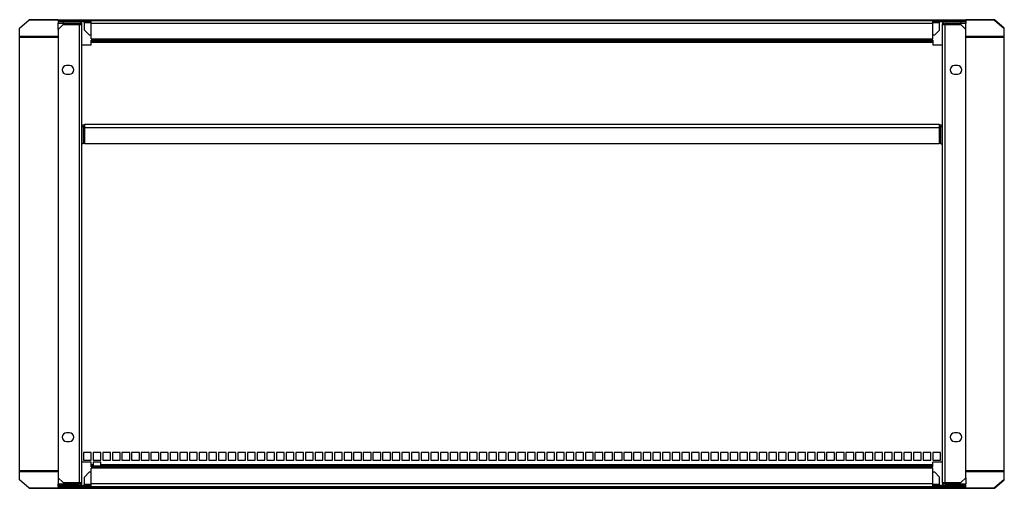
# Model space of a CAD drawing. Header units: millimetres. Extents: x 153 to 1173, y 674 to 1159.
import ezdxf

# ---------------------------------------------------------------- set-up
doc = ezdxf.new("R2010")
doc.units = ezdxf.units.MM
doc.header["$LTSCALE"] = 118.865257
doc.layers.get('0').update_dxf_attribs({"linetype": 'CONTINUOUS'})

msp = doc.modelspace()

# ---------------------------------------------------------------- linework, layer by layer
at = {"color": 7, "linetype": 'Continuous'}
for p, q in [((152.5, 1150), (162.5, 1158.6)), ((162.5, 1158.1), (152.5, 1149.5)), ((162.5, 1158.1), (162.5, 1158.6)), ((192.5, 1158.6), (162.5, 1158.6)), ((192.5, 1158.1), (162.5, 1158.1)), ((192.5, 1158.7), (192.5, 1157.7)), ((192.5, 1158.7), (1132.5, 1158.7)), ((192.5, 1157.7), (192.5, 1156.7)), ((192.5, 1157.7), (1128.5, 1157.7)), ((192.5, 1156.7), (192.5, 1155.2)), ((192.5, 1156.7), (226.5, 1156.7)), ((192.5, 1148.7), (192.5, 1155.2)), ((192.5, 1155.2), (214, 1155.2)), ((197.5, 1153.7), (192.5, 1148.7)), ((196.5, 1157.7), (196.5, 1156.7)), ((197.5, 1157.7), (197.5, 1158.7)), ((197.5, 1156.7), (197.5, 1155.2)), ((197.5, 1153.7), (217, 1153.7)), ((214, 1153.7), (214, 679.7)), ((217, 679.7), (217, 1153.7)), ((219.5, 1148), (219.5, 1156.7)), ((219.5, 1155.7), (226.5, 1155.7)), ((226.5, 1138.8), (226.5, 1157.7)), ((226.5, 1155.2), (1098.5, 1155.2)), ((1098.5, 1138.8), (1098.5, 1157.7)), ((1098.5, 1156.7), (1132.5, 1156.7)), ((1098.5, 1155.7), (1105.5, 1155.7)), ((1105.5, 1148), (1105.5, 1156.7)), ((1108.1, 1153.7), (1127.5, 1153.7)), ((1108.1, 1153.7), (1108.1, 679.7)), ((1111.1, 1155.2), (1132.5, 1155.2)), ((1111.1, 679.7), (1111.1, 1153.7)), ((1127.5, 1158.7), (1127.5, 1157.7)), ((1127.5, 1156.7), (1127.5, 1155.2)), ((1132.5, 1148.7), (1127.5, 1153.7)), ((1128.5, 1157.7), (1132.5, 1157.7)), ((1128.5, 1157.7), (1128.5, 1156.7)), ((1132.5, 1157.7), (1132.5, 1158.7)), ((1162.5, 1158.6), (1132.5, 1158.6)), ((1162.5, 1158.1), (1132.5, 1158.1)), ((1132.5, 1157.7), (1132.5, 1156.7)), ((1132.5, 1156.7), (1132.5, 1155.2)), ((1132.5, 1148.7), (1132.5, 1155.2)), ((1162.5, 1158.6), (1162.5, 1158.1)), ((1172.5, 1150), (1162.5, 1158.6)), ((1162.5, 1158.1), (1172.5, 1149.5)), ((152.5, 682.4), (152.5, 1150)), ((192.5, 1148.7), (192.5, 684.7)), ((219.5, 1148), (224.5, 1143)), ((224.5, 1143), (226.5, 1143)), ((1098.5, 1143), (1100.5, 1143)), ((1100.5, 1143), (1105.5, 1148)), ((1132.5, 684.7), (1132.5, 1148.7)), ((1172.5, 682.4), (1172.5, 1150)), ((192.6, 1141.4), (152.5, 1141.4)), ((152.5, 1140.6), (192.6, 1140.6)), ((217, 1132.7), (226.5, 1132.7)), ((226.5, 1138.8), (1098.5, 1138.8)), ((226.5, 1132.7), (226.5, 1137.5)), ((226.5, 1137.5), (1098.5, 1137.5)), ((226.5, 1136.5), (1098.5, 1136.5)), ((226.5, 1135.5), (1098.5, 1135.5)), ((1098.5, 1137.5), (1098.5, 1132.7)), ((1098.5, 1132.7), (1108.1, 1132.7)), ((1172.5, 1141.4), (1132.5, 1141.4)), ((1132.5, 1140.6), (1172.5, 1140.6)), ((204, 1111.2), (201, 1111.2)), ((201, 1102.2), (204, 1102.2)), ((1124, 1111.2), (1121, 1111.2)), ((1121, 1102.2), (1124, 1102.2)), ((218.4, 1047), (218.4, 1030.1)), ((220, 1030.1), (220, 1050.1)), ((1105, 1050.1), (220, 1050.1)), ((220, 1047), (1105, 1047)), ((1105, 1050.1), (1105, 1030.1)), ((1106.6, 1030.1), (1106.6, 1047)), ((218.4, 1030.1), (217, 1030.1)), ((1105, 1030.1), (220, 1030.1)), ((1106.6, 1030.1), (1108.1, 1030.1)), ((204, 731.2), (201, 731.2)), ((1124, 731.2), (1121, 731.2)), ((201, 722.2), (204, 722.2)), ((1121, 722.2), (1124, 722.2)), ((218.5, 710.7), (218.5, 702.7)), ((226.5, 710.7), (218.5, 710.7)), ((226.5, 702.7), (226.5, 710.7)), ((228.5, 710.7), (228.5, 702.7)), ((236.5, 710.7), (228.5, 710.7)), ((236.5, 702.7), (236.5, 710.7)), ((238.5, 710.7), (238.5, 702.7)), ((246.5, 710.7), (238.5, 710.7)), ((246.5, 702.7), (246.5, 710.7)), ((248.5, 710.7), (248.5, 702.7)), ((256.5, 710.7), (248.5, 710.7)), ((256.5, 702.7), (256.5, 710.7)), ((258.5, 710.7), (258.5, 702.7)), ((266.5, 710.7), (258.5, 710.7)), ((266.5, 702.7), (266.5, 710.7)), ((268.5, 710.7), (268.5, 702.7)), ((276.5, 710.7), (268.5, 710.7)), ((276.5, 702.7), (276.5, 710.7)), ((278.5, 710.7), (278.5, 702.7)), ((286.5, 710.7), (278.5, 710.7)), ((286.5, 702.7), (286.5, 710.7)), ((288.5, 710.7), (288.5, 702.7)), ((296.5, 710.7), (288.5, 710.7)), ((296.5, 702.7), (296.5, 710.7)), ((298.5, 710.7), (298.5, 702.7)), ((306.5, 710.7), (298.5, 710.7)), ((306.5, 702.7), (306.5, 710.7)), ((308.5, 710.7), (308.5, 702.7)), ((316.5, 710.7), (308.5, 710.7)), ((316.5, 702.7), (316.5, 710.7)), ((318.5, 710.7), (318.5, 702.7)), ((326.5, 710.7), (318.5, 710.7)), ((326.5, 702.7), (326.5, 710.7)), ((328.5, 710.7), (328.5, 702.7)), ((336.5, 710.7), (328.5, 710.7)), ((336.5, 702.7), (336.5, 710.7)), ((338.5, 710.7), (338.5, 702.7)), ((346.5, 710.7), (338.5, 710.7)), ((346.5, 702.7), (346.5, 710.7)), ((348.5, 710.7), (348.5, 702.7)), ((356.5, 710.7), (348.5, 710.7)), ((356.5, 702.7), (356.5, 710.7)), ((358.5, 710.7), (358.5, 702.7)), ((366.5, 710.7), (358.5, 710.7)), ((366.5, 702.7), (366.5, 710.7)), ((368.5, 710.7), (368.5, 702.7)), ((376.5, 710.7), (368.5, 710.7)), ((376.5, 702.7), (376.5, 710.7)), ((378.5, 710.7), (378.5, 702.7)), ((386.5, 710.7), (378.5, 710.7)), ((386.5, 702.7), (386.5, 710.7)), ((388.5, 710.7), (388.5, 702.7)), ((396.5, 710.7), (388.5, 710.7)), ((396.5, 702.7), (396.5, 710.7)), ((398.5, 710.7), (398.5, 702.7)), ((406.5, 710.7), (398.5, 710.7)), ((406.5, 702.7), (406.5, 710.7)), ((408.5, 710.7), (408.5, 702.7)), ((416.5, 710.7), (408.5, 710.7)), ((416.5, 702.7), (416.5, 710.7)), ((418.5, 710.7), (418.5, 702.7)), ((426.5, 710.7), (418.5, 710.7)), ((426.5, 702.7), (426.5, 710.7)), ((428.5, 710.7), (428.5, 702.7)), ((436.5, 710.7), (428.5, 710.7)), ((436.5, 702.7), (436.5, 710.7)), ((438.5, 710.7), (438.5, 702.7)), ((446.5, 710.7), (438.5, 710.7)), ((446.5, 702.7), (446.5, 710.7)), ((448.5, 710.7), (448.5, 702.7)), ((456.5, 710.7), (448.5, 710.7)), ((456.5, 702.7), (456.5, 710.7)), ((458.5, 710.7), (458.5, 702.7)), ((466.5, 710.7), (458.5, 710.7)), ((466.5, 702.7), (466.5, 710.7)), ((468.5, 710.7), (468.5, 702.7)), ((476.5, 710.7), (468.5, 710.7)), ((476.5, 702.7), (476.5, 710.7)), ((478.5, 710.7), (478.5, 702.7)), ((486.5, 710.7), (478.5, 710.7)), ((486.5, 702.7), (486.5, 710.7)), ((496.5, 710.7), (488.5, 710.7)), ((488.5, 710.7), (488.5, 702.7)), ((496.5, 702.7), (496.5, 710.7)), ((506.5, 710.7), (498.5, 710.7)), ((498.5, 710.7), (498.5, 702.7)), ((506.5, 702.7), (506.5, 710.7)), ((516.5, 710.7), (508.5, 710.7)), ((508.5, 710.7), (508.5, 702.7)), ((516.5, 702.7), (516.5, 710.7)), ((526.5, 710.7), (518.5, 710.7)), ((518.5, 710.7), (518.5, 702.7)), ((526.5, 702.7), (526.5, 710.7)), ((536.5, 710.7), (528.5, 710.7)), ((528.5, 710.7), (528.5, 702.7)), ((536.5, 702.7), (536.5, 710.7)), ((546.5, 710.7), (538.5, 710.7)), ((538.5, 710.7), (538.5, 702.7)), ((546.5, 702.7), (546.5, 710.7)), ((556.5, 710.7), (548.5, 710.7)), ((548.5, 710.7), (548.5, 702.7)), ((556.5, 702.7), (556.5, 710.7)), ((566.5, 710.7), (558.5, 710.7)), ((558.5, 710.7), (558.5, 702.7)), ((566.5, 702.7), (566.5, 710.7)), ((576.5, 710.7), (568.5, 710.7)), ((568.5, 710.7), (568.5, 702.7)), ((576.5, 702.7), (576.5, 710.7)), ((586.5, 710.7), (578.5, 710.7)), ((578.5, 710.7), (578.5, 702.7)), ((586.5, 702.7), (586.5, 710.7)), ((596.5, 710.7), (588.5, 710.7)), ((588.5, 710.7), (588.5, 702.7)), ((596.5, 702.7), (596.5, 710.7)), ((606.5, 710.7), (598.5, 710.7)), ((598.5, 710.7), (598.5, 702.7)), ((606.5, 702.7), (606.5, 710.7)), ((616.5, 710.7), (608.5, 710.7)), ((608.5, 710.7), (608.5, 702.7)), ((616.5, 702.7), (616.5, 710.7)), ((626.5, 710.7), (618.5, 710.7)), ((618.5, 710.7), (618.5, 702.7)), ((626.5, 702.7), (626.5, 710.7)), ((636.5, 710.7), (628.5, 710.7)), ((628.5, 710.7), (628.5, 702.7)), ((636.5, 702.7), (636.5, 710.7)), ((646.5, 710.7), (638.5, 710.7)), ((638.5, 710.7), (638.5, 702.7)), ((646.5, 702.7), (646.5, 710.7)), ((656.5, 710.7), (648.5, 710.7)), ((648.5, 710.7), (648.5, 702.7)), ((656.5, 702.7), (656.5, 710.7)), ((666.5, 710.7), (658.5, 710.7)), ((658.5, 710.7), (658.5, 702.7)), ((666.5, 702.7), (666.5, 710.7)), ((676.5, 710.7), (668.5, 710.7)), ((668.5, 710.7), (668.5, 702.7)), ((676.5, 702.7), (676.5, 710.7)), ((686.5, 710.7), (678.5, 710.7)), ((678.5, 710.7), (678.5, 702.7)), ((686.5, 702.7), (686.5, 710.7)), ((696.5, 710.7), (688.5, 710.7)), ((688.5, 710.7), (688.5, 702.7)), ((696.5, 702.7), (696.5, 710.7)), ((706.5, 710.7), (698.5, 710.7)), ((698.5, 710.7), (698.5, 702.7)), ((706.5, 702.7), (706.5, 710.7)), ((716.5, 710.7), (708.5, 710.7)), ((708.5, 710.7), (708.5, 702.7)), ((716.5, 702.7), (716.5, 710.7)), ((726.5, 710.7), (718.5, 710.7)), ((718.5, 710.7), (718.5, 702.7)), ((726.5, 702.7), (726.5, 710.7)), ((736.5, 710.7), (728.5, 710.7)), ((728.5, 710.7), (728.5, 702.7)), ((736.5, 702.7), (736.5, 710.7)), ((746.5, 710.7), (738.5, 710.7)), ((738.5, 710.7), (738.5, 702.7)), ((746.5, 702.7), (746.5, 710.7)), ((756.5, 710.7), (748.5, 710.7)), ((748.5, 710.7), (748.5, 702.7)), ((756.5, 702.7), (756.5, 710.7)), ((766.5, 710.7), (758.5, 710.7)), ((758.5, 710.7), (758.5, 702.7)), ((766.5, 702.7), (766.5, 710.7)), ((776.5, 710.7), (768.5, 710.7)), ((768.5, 710.7), (768.5, 702.7)), ((776.5, 702.7), (776.5, 710.7)), ((786.5, 710.7), (778.5, 710.7)), ((778.5, 710.7), (778.5, 702.7)), ((786.5, 702.7), (786.5, 710.7)), ((796.5, 710.7), (788.5, 710.7)), ((788.5, 710.7), (788.5, 702.7)), ((796.5, 702.7), (796.5, 710.7)), ((806.5, 710.7), (798.5, 710.7)), ((798.5, 710.7), (798.5, 702.7)), ((806.5, 702.7), (806.5, 710.7)), ((816.5, 710.7), (808.5, 710.7)), ((808.5, 710.7), (808.5, 702.7)), ((816.5, 702.7), (816.5, 710.7)), ((826.5, 710.7), (818.5, 710.7)), ((818.5, 710.7), (818.5, 702.7)), ((826.5, 702.7), (826.5, 710.7)), ((836.5, 710.7), (828.5, 710.7)), ((828.5, 710.7), (828.5, 702.7)), ((836.5, 702.7), (836.5, 710.7)), ((846.5, 710.7), (838.5, 710.7)), ((838.5, 710.7), (838.5, 702.7)), ((846.5, 702.7), (846.5, 710.7)), ((856.5, 710.7), (848.5, 710.7)), ((848.5, 710.7), (848.5, 702.7)), ((856.5, 702.7), (856.5, 710.7)), ((866.5, 710.7), (858.5, 710.7)), ((858.5, 710.7), (858.5, 702.7)), ((866.5, 702.7), (866.5, 710.7)), ((876.5, 710.7), (868.5, 710.7)), ((868.5, 710.7), (868.5, 702.7)), ((876.5, 702.7), (876.5, 710.7)), ((886.5, 710.7), (878.5, 710.7)), ((878.5, 710.7), (878.5, 702.7)), ((886.5, 702.7), (886.5, 710.7)), ((896.5, 710.7), (888.5, 710.7)), ((888.5, 710.7), (888.5, 702.7)), ((896.5, 702.7), (896.5, 710.7)), ((906.5, 710.7), (898.5, 710.7)), ((898.5, 710.7), (898.5, 702.7)), ((906.5, 702.7), (906.5, 710.7)), ((916.5, 710.7), (908.5, 710.7)), ((908.5, 710.7), (908.5, 702.7)), ((916.5, 702.7), (916.5, 710.7)), ((926.5, 710.7), (918.5, 710.7)), ((918.5, 710.7), (918.5, 702.7)), ((926.5, 702.7), (926.5, 710.7)), ((936.5, 710.7), (928.5, 710.7)), ((928.5, 710.7), (928.5, 702.7)), ((936.5, 702.7), (936.5, 710.7)), ((946.5, 710.7), (938.5, 710.7)), ((938.5, 710.7), (938.5, 702.7)), ((946.5, 702.7), (946.5, 710.7)), ((956.5, 710.7), (948.5, 710.7)), ((948.5, 710.7), (948.5, 702.7)), ((956.5, 702.7), (956.5, 710.7)), ((966.5, 710.7), (958.5, 710.7)), ((958.5, 710.7), (958.5, 702.7)), ((966.5, 702.7), (966.5, 710.7)), ((976.5, 710.7), (968.5, 710.7)), ((968.5, 710.7), (968.5, 702.7)), ((976.5, 702.7), (976.5, 710.7)), ((986.5, 710.7), (978.5, 710.7)), ((978.5, 710.7), (978.5, 702.7)), ((986.5, 702.7), (986.5, 710.7)), ((996.5, 710.7), (988.5, 710.7)), ((988.5, 710.7), (988.5, 702.7)), ((996.5, 702.7), (996.5, 710.7)), ((1006.5, 710.7), (998.5, 710.7)), ((998.5, 710.7), (998.5, 702.7)), ((1006.5, 702.7), (1006.5, 710.7)), ((1016.5, 710.7), (1008.5, 710.7)), ((1008.5, 710.7), (1008.5, 702.7)), ((1016.5, 702.7), (1016.5, 710.7)), ((1026.5, 710.7), (1018.5, 710.7)), ((1018.5, 710.7), (1018.5, 702.7)), ((1026.5, 702.7), (1026.5, 710.7)), ((1036.5, 710.7), (1028.5, 710.7)), ((1028.5, 710.7), (1028.5, 702.7)), ((1036.5, 702.7), (1036.5, 710.7)), ((1046.5, 710.7), (1038.5, 710.7)), ((1038.5, 710.7), (1038.5, 702.7)), ((1046.5, 702.7), (1046.5, 710.7)), ((1056.5, 710.7), (1048.5, 710.7)), ((1048.5, 710.7), (1048.5, 702.7)), ((1056.5, 702.7), (1056.5, 710.7)), ((1066.5, 710.7), (1058.5, 710.7)), ((1058.5, 710.7), (1058.5, 702.7)), ((1066.5, 702.7), (1066.5, 710.7)), ((1076.5, 710.7), (1068.5, 710.7)), ((1068.5, 710.7), (1068.5, 702.7)), ((1076.5, 702.7), (1076.5, 710.7)), ((1086.5, 710.7), (1078.5, 710.7)), ((1078.5, 710.7), (1078.5, 702.7)), ((1086.5, 702.7), (1086.5, 710.7)), ((1096.5, 710.7), (1088.5, 710.7)), ((1088.5, 710.7), (1088.5, 702.7)), ((1096.5, 702.7), (1096.5, 710.7)), ((1106.5, 710.7), (1098.5, 710.7)), ((1098.5, 710.7), (1098.5, 702.7)), ((1106.5, 702.7), (1106.5, 710.7)), ((226.5, 700.7), (217, 700.7)), ((218.5, 702.7), (226.5, 702.7)), ((226.5, 695.9), (226.5, 700.7)), ((228.5, 697.9), (226.5, 697.9)), ((226.5, 696.9), (1098.5, 696.9)), ((226.5, 695.9), (1098.5, 695.9)), ((226.5, 675.7), (226.5, 694.5)), ((1098.5, 694.5), (226.5, 694.5)), ((228.5, 702.7), (236.5, 702.7)), ((228.5, 700.7), (228.5, 696.9)), ((236.5, 700.7), (228.5, 700.7)), ((236.5, 696.9), (236.5, 700.7)), ((1098.5, 697.9), (236.5, 697.9)), ((238.5, 702.7), (246.5, 702.7)), ((248.5, 702.7), (256.5, 702.7)), ((258.5, 702.7), (266.5, 702.7)), ((268.5, 702.7), (276.5, 702.7)), ((278.5, 702.7), (286.5, 702.7)), ((288.5, 702.7), (296.5, 702.7)), ((298.5, 702.7), (306.5, 702.7)), ((308.5, 702.7), (316.5, 702.7)), ((318.5, 702.7), (326.5, 702.7)), ((328.5, 702.7), (336.5, 702.7)), ((338.5, 702.7), (346.5, 702.7)), ((348.5, 702.7), (356.5, 702.7)), ((358.5, 702.7), (366.5, 702.7)), ((368.5, 702.7), (376.5, 702.7)), ((378.5, 702.7), (386.5, 702.7)), ((388.5, 702.7), (396.5, 702.7)), ((398.5, 702.7), (406.5, 702.7)), ((408.5, 702.7), (416.5, 702.7)), ((418.5, 702.7), (426.5, 702.7)), ((428.5, 702.7), (436.5, 702.7)), ((438.5, 702.7), (446.5, 702.7)), ((448.5, 702.7), (456.5, 702.7)), ((458.5, 702.7), (466.5, 702.7)), ((468.5, 702.7), (476.5, 702.7)), ((478.5, 702.7), (486.5, 702.7)), ((488.5, 702.7), (496.5, 702.7)), ((498.5, 702.7), (506.5, 702.7)), ((508.5, 702.7), (516.5, 702.7)), ((518.5, 702.7), (526.5, 702.7)), ((528.5, 702.7), (536.5, 702.7)), ((538.5, 702.7), (546.5, 702.7)), ((548.5, 702.7), (556.5, 702.7)), ((558.5, 702.7), (566.5, 702.7)), ((568.5, 702.7), (576.5, 702.7)), ((578.5, 702.7), (586.5, 702.7)), ((588.5, 702.7), (596.5, 702.7)), ((598.5, 702.7), (606.5, 702.7)), ((608.5, 702.7), (616.5, 702.7)), ((618.5, 702.7), (626.5, 702.7)), ((628.5, 702.7), (636.5, 702.7)), ((638.5, 702.7), (646.5, 702.7)), ((648.5, 702.7), (656.5, 702.7)), ((658.5, 702.7), (666.5, 702.7)), ((668.5, 702.7), (676.5, 702.7)), ((678.5, 702.7), (686.5, 702.7)), ((688.5, 702.7), (696.5, 702.7)), ((698.5, 702.7), (706.5, 702.7)), ((708.5, 702.7), (716.5, 702.7)), ((718.5, 702.7), (726.5, 702.7)), ((728.5, 702.7), (736.5, 702.7)), ((738.5, 702.7), (746.5, 702.7)), ((748.5, 702.7), (756.5, 702.7)), ((758.5, 702.7), (766.5, 702.7)), ((768.5, 702.7), (776.5, 702.7)), ((778.5, 702.7), (786.5, 702.7)), ((788.5, 702.7), (796.5, 702.7)), ((798.5, 702.7), (806.5, 702.7)), ((808.5, 702.7), (816.5, 702.7)), ((818.5, 702.7), (826.5, 702.7)), ((828.5, 702.7), (836.5, 702.7)), ((838.5, 702.7), (846.5, 702.7)), ((848.5, 702.7), (856.5, 702.7)), ((858.5, 702.7), (866.5, 702.7)), ((868.5, 702.7), (876.5, 702.7)), ((878.5, 702.7), (886.5, 702.7)), ((888.5, 702.7), (896.5, 702.7)), ((898.5, 702.7), (906.5, 702.7)), ((908.5, 702.7), (916.5, 702.7)), ((918.5, 702.7), (926.5, 702.7)), ((928.5, 702.7), (936.5, 702.7)), ((938.5, 702.7), (946.5, 702.7)), ((948.5, 702.7), (956.5, 702.7)), ((958.5, 702.7), (966.5, 702.7)), ((968.5, 702.7), (976.5, 702.7)), ((978.5, 702.7), (986.5, 702.7)), ((988.5, 702.7), (996.5, 702.7)), ((998.5, 702.7), (1006.5, 702.7)), ((1008.5, 702.7), (1016.5, 702.7)), ((1018.5, 702.7), (1026.5, 702.7)), ((1028.5, 702.7), (1036.5, 702.7)), ((1038.5, 702.7), (1046.5, 702.7)), ((1048.5, 702.7), (1056.5, 702.7)), ((1058.5, 702.7), (1066.5, 702.7)), ((1068.5, 702.7), (1076.5, 702.7)), ((1078.5, 702.7), (1086.5, 702.7)), ((1088.5, 702.7), (1096.5, 702.7)), ((1098.5, 702.7), (1106.5, 702.7)), ((1108.1, 700.7), (1098.5, 700.7)), ((1098.5, 695.9), (1098.5, 700.7)), ((1098.5, 675.7), (1098.5, 694.5)), ((192.6, 691.8), (152.5, 691.8)), ((152.5, 691), (192.6, 691)), ((192.5, 684.7), (197.5, 679.7)), ((192.5, 684.7), (192.5, 678.2)), ((224.5, 690.3), (219.5, 685.3)), ((219.5, 676.7), (219.5, 685.3)), ((226.5, 690.3), (224.5, 690.3)), ((1100.5, 690.3), (1098.5, 690.3)), ((1105.5, 685.3), (1100.5, 690.3)), ((1105.5, 676.7), (1105.5, 685.3)), ((1127.5, 679.7), (1132.5, 684.7)), ((1172.5, 691.8), (1132.5, 691.8)), ((1132.5, 691), (1172.5, 691)), ((1132.5, 684.7), (1132.5, 678.2)), ((152.5, 682.9), (162.5, 674.2)), ((162.5, 673.7), (152.5, 682.4)), ((162.5, 673.7), (162.5, 674.2)), ((162.5, 674.2), (1162.5, 674.2)), ((162.5, 673.7), (1162.5, 673.7)), ((192.5, 676.7), (192.5, 678.2)), ((192.5, 678.2), (214, 678.2)), ((192.5, 675.7), (192.5, 676.7)), ((226.5, 676.7), (192.5, 676.7)), ((192.5, 675.7), (192.5, 674.7)), ((192.5, 675.7), (1132.5, 675.7)), ((1132.5, 674.7), (192.5, 674.7)), ((196.5, 675.7), (196.5, 676.7)), ((197.5, 679.7), (217, 679.7)), ((197.5, 676.7), (197.5, 678.2)), ((197.5, 674.7), (197.5, 675.7)), ((226.5, 677.7), (219.5, 677.7)), ((1098.5, 678.2), (226.5, 678.2)), ((1105.5, 677.7), (1098.5, 677.7)), ((1132.5, 676.7), (1098.5, 676.7)), ((1108.1, 679.7), (1127.5, 679.7)), ((1111.1, 678.2), (1132.5, 678.2)), ((1127.5, 676.7), (1127.5, 678.2)), ((1127.5, 675.7), (1127.5, 674.7)), ((1128.5, 675.7), (1128.5, 676.7)), ((1132.5, 676.7), (1132.5, 678.2)), ((1132.5, 675.7), (1132.5, 676.7)), ((1132.5, 674.7), (1132.5, 675.7)), ((1172.5, 682.9), (1162.5, 674.2)), ((1162.5, 673.7), (1172.5, 682.4)), ((1162.5, 674.2), (1162.5, 673.7))]:
    msp.add_line(p, q, dxfattribs=at)
for centre, radius, start, end in [((214, 1153.7), 3, 0, 90), ((214, 1153.7), 1.5, 0, 90), ((1111.1, 1153.7), 3, 90, 180), ((1111.1, 1153.7), 1.5, 90, 180), ((201, 1106.7), 4.5, 90, 270), ((204, 1106.7), 4.5, 270, 90), ((1121, 1106.7), 4.5, 90, 270), ((1124, 1106.7), 4.5, 270, 90), ((220, 1047), 3.1, 90, 169.6955), ((220, 1047), 1.6, 90, 180), ((1105, 1047), 3.1, 10.3045, 90), ((1105, 1047), 1.6, 0, 90), ((201, 726.7), 4.5, 90, 270), ((204, 726.7), 4.5, 270, 90), ((1121, 726.7), 4.5, 90, 270), ((1124, 726.7), 4.5, 270, 90), ((214, 679.7), 3, 270, 360), ((214, 679.7), 1.5, 270, 360), ((1111.1, 679.7), 3, 180, 270), ((1111.1, 679.7), 1.5, 180, 270)]:
    msp.add_arc(centre, radius, start, end, dxfattribs=at)

doc.saveas('drawing.dxf')
